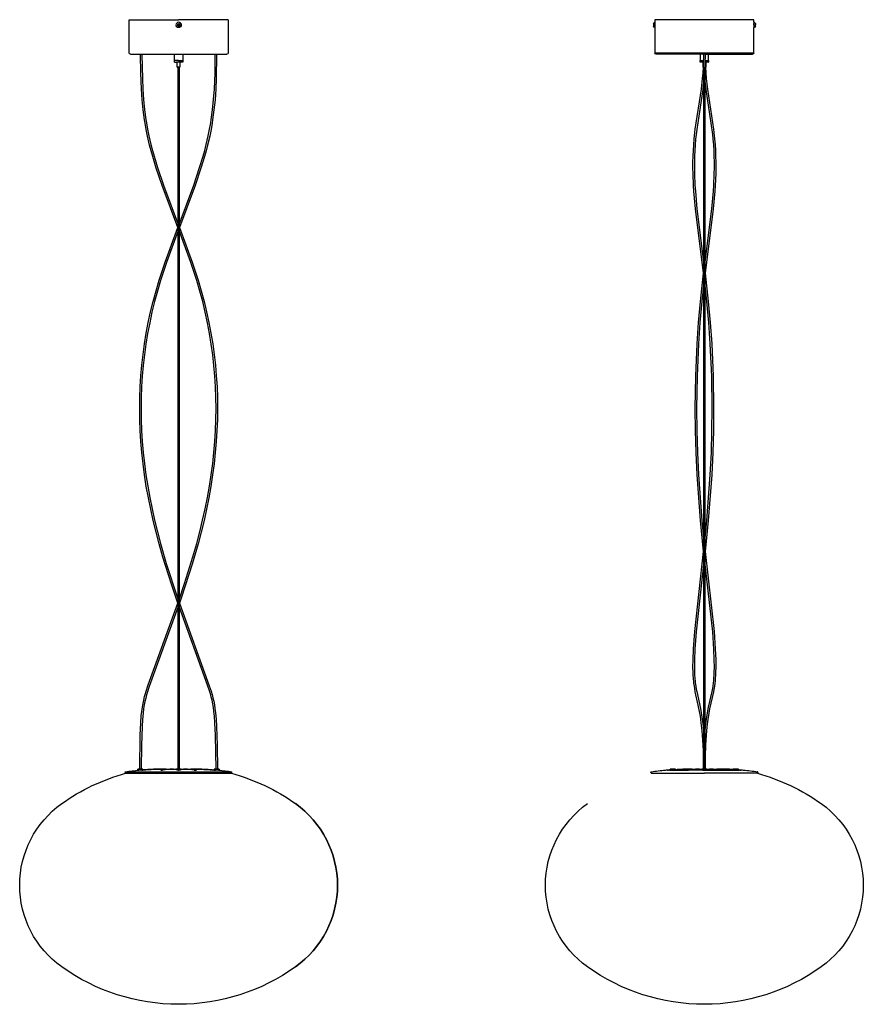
# Model space of a CAD drawing. Extents: x 0 to 1194, y 0 to 2138.
# Tile 1 of 2: x 0 to 1194, y 0 to 1394. Entities that reach past the tile are written whole.
import ezdxf

# ---------------------------------------------------------------- set-up
doc = ezdxf.new("R2010")
doc.units = 0
doc.header["$MEASUREMENT"] = 0
doc.layers.add('MAKE2D$VISIBILE$CURVE', color=7, linetype='CONTINUOUS')

msp = doc.modelspace()

# ---------------------------------------------------------------- linework, layer by layer
at = {"layer": 'MAKE2D$VISIBILE$CURVE', "color": 7}
for p, q in [((155, 1393.7), (225, 1393.7)), ((155, 1346.4), (155, 1393.7)), ((223.6, 1386.4), (224.4, 1387.5)), ((223.8, 1385.7), (223.6, 1386.4)), ((224.1, 1385), (223.8, 1385.7)), ((225.6, 1384.8), (224.1, 1385)), ((224.4, 1387.5), (225.9, 1387.3)), ((295, 1393.7), (225, 1393.7)), ((226, 1385.4), (225.6, 1384.8)), ((225.9, 1387.3), (226.4, 1386)), ((226.4, 1386), (226, 1385.4)), ((295, 1393.7), (295, 1346.4)), ((897.2, 1388.1), (897.2, 1384.4)), ((897.2, 1384.3), (897.2, 1384.4)), ((899.1, 1387.6), (899.1, 1390)), ((899.1, 1390), (899.4, 1390)), ((899.1, 1387.6), (899.1, 1382.7)), ((899.1, 1382.7), (899.1, 1382.4)), ((899.4, 1382.4), (899.1, 1382.4)), ((899.4, 1393.7), (899.4, 1390)), ((1039.4, 1393.7), (899.4, 1393.7)), ((899.4, 1390), (899.4, 1388.3)), ((899.4, 1388.3), (899.4, 1387.6)), ((899.4, 1388.3), (899.5, 1386.2)), ((899.4, 1384.1), (899.4, 1387.6)), ((899.4, 1384.1), (899.5, 1386.2)), ((899.4, 1382.4), (899.4, 1384.1)), ((899.4, 1382.4), (899.4, 1346.4)), ((1039.4, 1390), (1039.4, 1393.7)), ((1039.4, 1390), (1039.4, 1388.3)), ((1039.4, 1390), (1039.8, 1390)), ((1039.4, 1388.3), (1039.4, 1384.1)), ((1039.4, 1386.2), (1039.4, 1388.3)), ((1039.4, 1386.2), (1039.4, 1384.1)), ((1039.4, 1384.1), (1039.4, 1382.4)), ((1039.4, 1382.4), (1039.8, 1382.4)), ((1039.4, 1346.4), (1039.4, 1382.4)), ((1039.8, 1386.2), (1039.8, 1390)), ((1039.8, 1382.4), (1039.8, 1386.2)), ((1039.8, 1382.4), (1039.8, 1382.4)), ((1041.6, 1388.1), (1041.6, 1386.2)), ((1041.6, 1384.3), (1041.6, 1386.2)), ((156.7, 1344.7), (171.1, 1344.7)), ((171.1, 1344.7), (173.1, 1344.7)), ((171.1, 1343.7), (171.1, 1344.7)), ((171.4, 1318.5), (171.1, 1343.7)), ((171.2, 1343.7), (171.2, 1343.7)), ((173.1, 1344.7), (219, 1344.7)), ((173.1, 1343.7), (173.1, 1344.7)), ((173.1, 1343.7), (173.1, 1343.7)), ((173.1, 1343.7), (173.7, 1310.6)), ((219, 1344.7), (231, 1344.7)), ((219, 1335.7), (219, 1344.7)), ((231, 1344.7), (276.8, 1344.7)), ((231, 1344.7), (231, 1335.7)), ((276.6, 1318.5), (276.8, 1343.7)), ((276.8, 1344.7), (278.8, 1344.7)), ((276.8, 1343.7), (276.8, 1344.7)), ((276.9, 1343.7), (276.9, 1343.7)), ((278.8, 1343.7), (278.3, 1310.5)), ((278.8, 1344.7), (293.3, 1344.7)), ((278.8, 1344.7), (278.8, 1343.7)), ((278.8, 1343.7), (278.8, 1343.7)), ((969.4, 1346.4), (899.4, 1346.4)), ((963.4, 1344.7), (901.1, 1344.7)), ((969.4, 1344.7), (963.4, 1344.7)), ((963.4, 1344.7), (963.4, 1335.7)), ((968.4, 1343.7), (968.4, 1344.7)), ((1039.4, 1346.4), (969.4, 1346.4)), ((969.4, 1344.7), (975.4, 1344.7)), ((970.4, 1344.7), (970.4, 1343.7)), ((975.4, 1344.7), (1037.7, 1344.7)), ((975.4, 1335.7), (975.4, 1344.7)), ((225, 1335.7), (219, 1335.7)), ((219, 1333.7), (219, 1335.7)), ((219, 1333.7), (222, 1333.7)), ((223, 1333.7), (222, 1333.7)), ((226.9, 1333.7), (223, 1333.7)), ((223, 1326.7), (223, 1333.7)), ((223, 1326.7), (224, 1326.7)), ((224.4, 1326.7), (224, 1326.7)), ((224.4, 331.6), (224.4, 1326.7)), ((225.6, 1326.7), (224.4, 1326.7)), ((225, 1335.7), (226.9, 1335.7)), ((225.6, 1326.7), (225.6, 331.6)), ((226.9, 1326.7), (225.6, 1326.7)), ((226.9, 1335.7), (231, 1335.7)), ((226.9, 1333.7), (226.9, 1326.7)), ((231, 1333.7), (226.9, 1333.7)), ((231, 1335.7), (231, 1333.7)), ((963.4, 1335.7), (968.4, 1335.7)), ((963.4, 1333.7), (963.4, 1335.7)), ((967.5, 1333.7), (963.4, 1333.7)), ((968.3, 1333.7), (967.5, 1333.7)), ((967.5, 1326.7), (967.5, 1333.7)), ((968, 1326.7), (967.5, 1326.7)), ((967.5, 1318.6), (968, 1326.7)), ((968.8, 331.6), (968.8, 1326.7)), ((970.9, 1326.7), (970, 1326.7)), ((970, 1326.7), (970, 331.6)), ((971.4, 1333.7), (970.3, 1333.7)), ((970.4, 1335.7), (975.4, 1335.7)), ((970.9, 1326.7), (971.4, 1318.6)), ((971.1, 1326.7), (970.9, 1326.7)), ((971.1, 1326.7), (971.4, 1326.7)), ((971.4, 1333.7), (971.4, 1326.7)), ((974.6, 1333.7), (971.4, 1333.7)), ((974.6, 1333.7), (975.4, 1333.7)), ((975.4, 1335.7), (975.4, 1333.7)), ((172.4, 1295.1), (171.4, 1318.5)), ((173.7, 1310.6), (174.4, 1295.2)), ((275.6, 1295.2), (276.6, 1318.5)), ((278.3, 1310.5), (277.6, 1295.1)), ((965.2, 1295.3), (966.9, 1310.6)), ((966.9, 1310.6), (967.5, 1318.6)), ((968.8, 1310.4), (967.1, 1295)), ((971.8, 1295), (970, 1310.4)), ((971.4, 1318.6), (972, 1310.6)), ((972, 1310.6), (973.7, 1295.3)), ((173.4, 1280.3), (172.4, 1295.1)), ((174.4, 1295.2), (175.4, 1280.5)), ((274.6, 1280.5), (275.6, 1295.2)), ((277.6, 1295.1), (276.6, 1280.3)), ((956.6, 1238.5), (965.2, 1295.3)), ((967.1, 1295), (958.6, 1238.3)), ((979, 1247.4), (971.8, 1295)), ((973.7, 1295.3), (982.3, 1238.5)), ((174.9, 1266), (173.4, 1280.3)), ((175.4, 1280.5), (176.9, 1266.2)), ((273.1, 1266.2), (274.6, 1280.5)), ((276.6, 1280.3), (275.1, 1266)), ((176.8, 1252), (174.9, 1266)), ((176.9, 1266.2), (178.8, 1252.3)), ((271.2, 1252.3), (273.1, 1266.2)), ((275.1, 1266), (273.2, 1252)), ((177.5, 1247.4), (176.8, 1252)), ((179.1, 1238.2), (177.5, 1247.4)), ((178.8, 1252.3), (179.5, 1247.7)), ((179.5, 1247.7), (181.1, 1238.6)), ((268.9, 1238.6), (270.5, 1247.7)), ((270.5, 1247.7), (271.2, 1252.3)), ((272.5, 1247.4), (270.9, 1238.2)), ((273.2, 1252), (272.5, 1247.4)), ((981.2, 1231.4), (979, 1247.4)), ((181, 1229), (179.1, 1238.2)), ((184, 1216.3), (181, 1229)), ((181.1, 1238.6), (183, 1229.5)), ((183, 1229.5), (185.9, 1216.8)), ((264.1, 1216.8), (267, 1229.5)), ((269, 1229), (266, 1216.3)), ((267, 1229.5), (268.9, 1238.6)), ((270.9, 1238.2), (269, 1229)), ((955, 1224.8), (955.5, 1229.4)), ((955.5, 1229.4), (956.6, 1238.5)), ((957.7, 1231.4), (957, 1224.6)), ((958.6, 1238.3), (957.7, 1231.4)), ((981.9, 1224.6), (981.2, 1231.4)), ((982.3, 1238.5), (983.4, 1229.4)), ((983.4, 1229.4), (983.9, 1224.8)), ((186.1, 1208.2), (184, 1216.3)), ((185.9, 1216.8), (188, 1208.7)), ((262, 1208.7), (264.1, 1216.8)), ((266, 1216.3), (263.9, 1208.2)), ((953.8, 1208.5), (954.3, 1216.6)), ((954.3, 1216.6), (955, 1224.8)), ((956.3, 1216.5), (955.8, 1208.4)), ((957, 1224.6), (956.3, 1216.5)), ((982.6, 1216.5), (981.9, 1224.6)), ((983.1, 1208.4), (982.6, 1216.5)), ((983.9, 1224.8), (984.6, 1216.6)), ((984.6, 1216.6), (985.1, 1208.5)), ((188.3, 1200), (186.1, 1208.2)), ((188, 1208.7), (190.3, 1200.6)), ((193.3, 1183.6), (188.3, 1200)), ((190.3, 1200.6), (195.2, 1184.3)), ((254.8, 1184.3), (259.7, 1200.6)), ((261.7, 1200), (256.7, 1183.6)), ((259.7, 1200.6), (262, 1208.7)), ((263.9, 1208.2), (261.7, 1200)), ((953.3, 1192.1), (953.4, 1200.3)), ((953.4, 1200.3), (953.8, 1208.5)), ((955.4, 1200.3), (955.3, 1192.1)), ((955.8, 1208.4), (955.4, 1200.3)), ((983.4, 1200.3), (983.1, 1208.4)), ((983.6, 1192.1), (983.4, 1200.3)), ((985.1, 1208.5), (985.4, 1200.3)), ((985.4, 1200.3), (985.6, 1192.1)), ((953.3, 1183.9), (953.3, 1192.1)), ((955.3, 1192.1), (955.3, 1184)), ((983.6, 1184), (983.6, 1192.1)), ((985.6, 1192.1), (985.6, 1183.9)), ((201.7, 1158.9), (193.3, 1183.6)), ((195.2, 1184.3), (203.6, 1159.5)), ((246.4, 1159.5), (254.8, 1184.3)), ((256.7, 1183.6), (248.3, 1158.9)), ((953.4, 1175.7), (953.3, 1183.9)), ((954.1, 1159.1), (953.4, 1175.7)), ((955.3, 1184), (955.4, 1175.7)), ((955.4, 1175.7), (956.1, 1159.3)), ((982.8, 1159.3), (983.5, 1175.7)), ((983.5, 1175.7), (983.6, 1184)), ((985.5, 1175.7), (984.8, 1159.1)), ((985.6, 1183.9), (985.5, 1175.7)), ((223.9, 1099.7), (201.7, 1158.9)), ((203.6, 1159.5), (224.4, 1104)), ((225.6, 1104), (246.4, 1159.5)), ((248.3, 1158.9), (226.1, 1099.7)), ((954.7, 1150.8), (954.1, 1159.1)), ((956.1, 1159.3), (956.7, 1151)), ((982.2, 1151), (982.8, 1159.3)), ((984.8, 1159.1), (984.2, 1150.8)), ((956.9, 1125.8), (954.7, 1150.8)), ((956.7, 1151), (958.9, 1126)), ((980, 1126), (982.2, 1151)), ((984.2, 1150.8), (982, 1125.8)), ((968.4, 1034.7), (956.9, 1125.8)), ((958.9, 1126), (968.8, 1047.1)), ((970, 1047.1), (980, 1126)), ((982, 1125.8), (970.5, 1034.7)), ((223.9, 1099.7), (225.6, 1104)), ((205.8, 1050.4), (223.9, 1099.7)), ((224.4, 1095.3), (207.7, 1049.8)), ((226.1, 1099.7), (224.4, 1095.3)), ((242.3, 1049.8), (225.6, 1095.3)), ((226.1, 1099.7), (244.2, 1050.4)), ((197.4, 1025), (205.8, 1050.4)), ((207.7, 1049.8), (199.3, 1024.4)), ((250.7, 1024.4), (242.3, 1049.8)), ((244.2, 1050.4), (252.6, 1025)), ((968.4, 1034.7), (970, 1047.1)), ((963.9, 994.9), (968.4, 1034.7)), ((970.5, 1034.7), (968.8, 1021.6)), ((970.5, 1034.7), (975, 994.9)), ((193, 1010.1), (197.4, 1025)), ((199.3, 1024.4), (195, 1009.5)), ((255, 1009.5), (250.7, 1024.4)), ((252.6, 1025), (257, 1010.1)), ((968.8, 1021.6), (965.9, 994.7)), ((973, 994.7), (970, 1021.6)), ((189, 995), (193, 1010.1)), ((195, 1009.5), (190.9, 994.6)), ((259.1, 994.6), (255, 1009.5)), ((257, 1010.1), (261, 995)), ((185.4, 980.1), (189, 995)), ((190.9, 994.6), (187.3, 979.7)), ((262.7, 979.7), (259.1, 994.6)), ((261, 995), (264.6, 980.1)), ((961.2, 965), (963.9, 994.9)), ((965.9, 994.7), (963.2, 964.9)), ((975.7, 964.9), (973, 994.7)), ((975, 994.9), (977.7, 965)), ((182.1, 965.2), (185.4, 980.1)), ((187.3, 979.7), (184.1, 964.8)), ((265.9, 964.8), (262.7, 979.7)), ((264.6, 980.1), (267.9, 965.2)), ((179.2, 950.1), (182.1, 965.2)), ((184.1, 964.8), (181.2, 949.7)), ((268.8, 949.7), (265.9, 964.8)), ((267.9, 965.2), (270.8, 950.1)), ((959.1, 934.8), (961.2, 965)), ((963.2, 964.9), (961.1, 934.7)), ((977.8, 934.7), (975.7, 964.9)), ((977.7, 965), (979.8, 934.8)), ((176.7, 934.9), (179.2, 950.1)), ((181.2, 949.7), (178.7, 934.6)), ((271.3, 934.6), (268.8, 949.7)), ((270.8, 950.1), (273.3, 934.9)), ((174.6, 919.8), (176.7, 934.9)), ((178.7, 934.6), (176.6, 919.5)), ((273.4, 919.5), (271.3, 934.6)), ((273.3, 934.9), (275.4, 919.8)), ((957.1, 889.2), (959.1, 934.8)), ((961.1, 934.7), (959.1, 889.2)), ((979.8, 889.2), (977.8, 934.7)), ((979.8, 934.8), (981.8, 889.2)), ((172.9, 904.6), (174.6, 919.8)), ((176.6, 919.5), (174.9, 904.4)), ((275.1, 904.4), (273.4, 919.5)), ((275.4, 919.8), (277.1, 904.6)), ((171.6, 889.4), (172.9, 904.6)), ((174.9, 904.4), (173.6, 889.2)), ((276.4, 889.2), (275.1, 904.4)), ((277.1, 904.6), (278.4, 889.4)), ((170.6, 874.1), (171.6, 889.4)), ((173.6, 889.2), (172.6, 874)), ((277.4, 874), (276.4, 889.2)), ((278.4, 889.4), (279.4, 874.1)), ((956.4, 843.4), (957.1, 889.2)), ((959.1, 889.2), (958.4, 843.4)), ((980.5, 843.4), (979.8, 889.2)), ((981.8, 889.2), (982.5, 843.4)), ((170.1, 858.8), (170.6, 874.1)), ((172.6, 874), (172.1, 858.7)), ((277.9, 858.7), (277.4, 874)), ((279.4, 874.1), (279.9, 858.8)), ((169.9, 843.4), (170.1, 858.8)), ((172.1, 858.7), (171.9, 843.4)), ((278.1, 843.4), (277.9, 858.7)), ((279.9, 858.8), (280.1, 843.4)), ((170.1, 827.8), (169.9, 843.4)), ((171.9, 843.4), (172.1, 827.8)), ((277.9, 827.8), (278.1, 843.4)), ((280.1, 843.4), (279.9, 827.8)), ((956.7, 812.2), (956.4, 843.4)), ((958.4, 843.4), (958.7, 812.2)), ((980.2, 812.2), (980.5, 843.4)), ((982.5, 843.4), (982.2, 812.2)), ((170.7, 812.2), (170.1, 827.8)), ((172.1, 827.8), (172.7, 812.3)), ((277.3, 812.3), (277.9, 827.8)), ((279.9, 827.8), (279.3, 812.2)), ((171.6, 796.6), (170.7, 812.2)), ((172.7, 812.3), (173.6, 796.7)), ((276.4, 796.7), (277.3, 812.3)), ((279.3, 812.2), (278.4, 796.6)), ((957.6, 781.1), (956.7, 812.2)), ((958.7, 812.2), (959.6, 781.2)), ((979.3, 781.2), (980.2, 812.2)), ((982.2, 812.2), (981.3, 781.1)), ((173, 781), (171.6, 796.6)), ((173.6, 796.7), (175, 781.2)), ((275, 781.2), (276.4, 796.7)), ((278.4, 796.6), (277, 781)), ((174.7, 765.2), (173, 781)), ((175, 781.2), (176.7, 765.4)), ((273.3, 765.4), (275, 781.2)), ((277, 781), (275.3, 765.2)), ((959.1, 749.4), (957.6, 781.1)), ((959.6, 781.2), (961.1, 749.5)), ((977.8, 749.5), (979.3, 781.2)), ((981.3, 781.1), (979.8, 749.4)), ((176.8, 749.3), (174.7, 765.2)), ((176.7, 765.4), (178.8, 749.6)), ((271.2, 749.6), (273.3, 765.4)), ((275.3, 765.2), (273.2, 749.3)), ((179.3, 733.1), (176.8, 749.3)), ((178.8, 749.6), (181.3, 733.4)), ((268.7, 733.4), (271.2, 749.6)), ((273.2, 749.3), (270.7, 733.1)), ((963.9, 684.8), (959.1, 749.4)), ((961.1, 749.5), (965.9, 685)), ((973, 685), (977.8, 749.5)), ((979.8, 749.4), (975, 684.8)), ((182.2, 716.9), (179.3, 733.1)), ((181.3, 733.4), (184.2, 717.2)), ((265.8, 717.2), (268.7, 733.4)), ((270.7, 733.1), (267.8, 716.9)), ((185.5, 700.8), (182.2, 716.9)), ((184.2, 717.2), (187.4, 701.2)), ((262.6, 701.2), (265.8, 717.2)), ((267.8, 716.9), (264.5, 700.8)), ((189, 684.7), (185.5, 700.8)), ((187.4, 701.2), (191, 685.2)), ((259, 685.2), (262.6, 701.2)), ((264.5, 700.8), (261, 684.7)), ((193.1, 668.2), (189, 684.7)), ((191, 685.2), (195, 668.6)), ((255, 668.6), (259, 685.2)), ((261, 684.7), (256.9, 668.2)), ((968.4, 640.7), (963.9, 684.8)), ((965.9, 685), (968.8, 655.3)), ((970, 655.3), (973, 685)), ((975, 684.8), (970.5, 640.7)), ((197.4, 651.7), (193.1, 668.2)), ((195, 668.6), (199.4, 652.2)), ((250.6, 652.2), (255, 668.6)), ((256.9, 668.2), (252.6, 651.7)), ((968.8, 655.3), (970.5, 640.7)), ((202.8, 632.7), (197.4, 651.7)), ((199.4, 652.2), (207.6, 623.8)), ((252.6, 651.7), (244.3, 623.2)), ((245.2, 633.3), (250.6, 652.2)), ((214.8, 594.8), (202.8, 632.7)), ((233.3, 595.4), (245.2, 633.3)), ((955.7, 527.6), (968.4, 640.7)), ((970, 626.8), (968.4, 640.7)), ((970.5, 640.7), (983.2, 527.6)), ((207.6, 623.8), (222.9, 576.8)), ((244.3, 623.2), (229, 576.1)), ((968.8, 626.8), (957.7, 527.4)), ((981.2, 527.4), (970, 626.8)), ((223.9, 567.8), (214.8, 594.8)), ((225.6, 572.5), (233.3, 595.4)), ((222.9, 576.8), (224.4, 572.5)), ((224.4, 572.5), (226.1, 567.8)), ((229, 576.1), (226.1, 567.8)), ((182, 452.3), (223.9, 567.8)), ((224.4, 563), (183.4, 450)), ((225.6, 563), (223.9, 567.8)), ((266.1, 451.6), (225.6, 563)), ((226.1, 567.8), (268.5, 450.7)), ((954, 503), (955.7, 527.6)), ((957.7, 527.4), (956, 502.9)), ((982.9, 502.9), (981.2, 527.4)), ((983.2, 527.6), (984.9, 503)), ((953.4, 487.8), (954, 503)), ((956, 502.9), (955.4, 487.7)), ((983.5, 487.7), (982.9, 502.9)), ((984.9, 503), (985.5, 487.8)), ((953.3, 477.1), (953.4, 487.8)), ((953.5, 470.3), (953.3, 477.1)), ((955.4, 487.7), (955.3, 477.1)), ((955.3, 477.1), (955.5, 470.3)), ((983.4, 470.3), (983.6, 477.1)), ((983.6, 477.1), (983.5, 487.7)), ((985.6, 477.1), (985.4, 470.3)), ((985.5, 487.8), (985.6, 477.1)), ((953.6, 467), (953.5, 470.3)), ((954, 460.7), (953.6, 467)), ((954.3, 457.6), (954, 460.7)), ((955.5, 470.3), (955.6, 467.1)), ((955.6, 467.1), (956, 460.8)), ((956, 460.8), (956.3, 457.8)), ((982.6, 457.8), (982.9, 460.8)), ((982.9, 460.8), (983.3, 467.1)), ((983.3, 467.1), (983.4, 470.3)), ((984.9, 460.7), (984.6, 457.6)), ((985.3, 467), (984.9, 460.7)), ((985.4, 470.3), (985.3, 467)), ((179, 443), (182, 452.3)), ((183.4, 450), (180.9, 442.4)), ((269.1, 442.4), (266.1, 451.6)), ((268.5, 450.7), (271, 443)), ((954.6, 454.7), (954.3, 457.6)), ((955.2, 450.2), (954.6, 454.7)), ((955.7, 447.1), (955.2, 450.2)), ((956.6, 442.5), (955.7, 447.1)), ((956.3, 457.8), (956.6, 455)), ((956.6, 455), (957.2, 450.5)), ((957.2, 450.5), (958, 445.9)), ((980.3, 442.9), (981.2, 447.4)), ((981.2, 447.4), (981.7, 450.5)), ((981.7, 450.5), (982.3, 455)), ((982.3, 455), (982.6, 457.8)), ((983.7, 450.2), (982.9, 445.6)), ((984.3, 454.7), (983.7, 450.2)), ((984.6, 457.6), (984.3, 454.7)), ((175.7, 430.7), (176.8, 435.5)), ((176.8, 435.5), (177.7, 438.5)), ((178.4, 433.4), (177.3, 428.7)), ((177.7, 438.5), (179, 443)), ((179.6, 438), (178.4, 433.4)), ((180.9, 442.4), (179.6, 438)), ((270.4, 438), (269.1, 442.4)), ((271.2, 434.9), (270.4, 438)), ((271, 443), (272.3, 438.5)), ((272.4, 430.3), (271.2, 434.9)), ((272.3, 438.5), (273.6, 433.9)), ((273.6, 433.9), (274.7, 429.1)), ((960.8, 423.6), (956.6, 442.5)), ((958, 445.9), (958.6, 442.9)), ((958.6, 442.9), (963.9, 418.6)), ((975.3, 420.5), (980.3, 442.9)), ((982.3, 442.5), (976.9, 418.2)), ((982.9, 445.6), (982.3, 442.5)), ((172.9, 414.6), (173.7, 420.4)), ((173.7, 420.4), (174.7, 425.8)), ((174.7, 425.8), (175.7, 430.7)), ((175.4, 418.2), (174.7, 412.3)), ((176.3, 423.7), (175.4, 418.2)), ((177.3, 428.7), (176.3, 423.7)), ((273.4, 425.4), (272.4, 430.3)), ((274.3, 420.1), (273.4, 425.4)), ((275.1, 414.3), (274.3, 420.1)), ((274.7, 429.1), (275.7, 424)), ((275.7, 424), (276.5, 418.5)), ((276.5, 418.5), (277.3, 412.5)), ((962.7, 414.3), (960.8, 423.6)), ((963.9, 418.6), (965.1, 412.6)), ((973.8, 412.6), (975.3, 420.5)), ((976.9, 418.2), (975.8, 412.2)), ((171.5, 398.5), (172.2, 408.2)), ((172.2, 408.2), (172.9, 414.6)), ((174.7, 412.3), (173.8, 403.3)), ((275.8, 408), (275.1, 414.3)), ((276.5, 398.3), (275.8, 408)), ((277.3, 412.5), (278.2, 403.5)), ((963.8, 407.9), (962.7, 414.3)), ((965.1, 398.3), (963.8, 407.9)), ((965.1, 412.6), (966.5, 403.5)), ((972.4, 403.5), (973.8, 412.6)), ((975.8, 412.2), (974.4, 403.3)), ((170.6, 380.9), (171.5, 398.5)), ((173.2, 392.9), (172.3, 366.9)), ((173.8, 403.3), (173.2, 392.9)), ((277.4, 380.9), (276.5, 398.3)), ((278.2, 403.5), (278.8, 393)), ((278.8, 393), (279.7, 366.9)), ((966.3, 387.1), (965.1, 398.3)), ((966.5, 403.5), (967.8, 393.1)), ((967.8, 393.1), (968.8, 381)), ((970, 381), (971.1, 393.1)), ((971.1, 393.1), (972.4, 403.5)), ((973.1, 392.9), (972, 380.8)), ((974.4, 403.3), (973.1, 392.9)), ((170, 333), (170.6, 380.9)), ((278, 333), (277.4, 380.9)), ((967.3, 374.1), (966.3, 387.1)), ((972, 380.8), (971.2, 366.8)), ((172.3, 366.9), (172, 333)), ((279.7, 366.9), (280, 333)), ((968, 359), (967.3, 374.1)), ((971.2, 366.8), (970.6, 350.6)), ((968.4, 333), (968, 359)), ((970.6, 350.6), (970.4, 333)), ((149.4, 328.4), (149.6, 327)), ((149.6, 327), (150, 327)), ((149.8, 329), (168.5, 329)), ((150, 327), (300, 327)), ((170, 333), (167.5, 333)), ((167.5, 332), (167.5, 333)), ((167.5, 332), (168.5, 332)), ((168.5, 331.4), (168.5, 332)), ((168.5, 332), (170.5, 332)), ((169.9, 331.5), (168.5, 331.4)), ((168.5, 329), (281.5, 329)), ((171, 331.6), (169.9, 331.5)), ((170.5, 333), (170, 333)), ((172, 333), (170.5, 333)), ((171.3, 332), (170.5, 332)), ((170.7, 331.6), (170.7, 332)), ((171.3, 331.6), (171, 331.6)), ((174.5, 332), (171.3, 332)), ((171.3, 332), (171.3, 331.6)), ((173.5, 331.8), (171.3, 331.6)), ((174.5, 333), (172, 333)), ((172.7, 331.3), (172.7, 331.3)), ((172.7, 331.3), (172.7, 331.3)), ((172.7, 331.3), (172.7, 331.3)), ((172.7, 331.3), (172.7, 331.3)), ((172.7, 331.3), (172.7, 331.3)), ((172.7, 331.3), (172.7, 331.3)), ((172.7, 331.3), (172.7, 331.3)), ((172.7, 331.3), (172.7, 331.3)), ((172.7, 331.3), (172.7, 331.3)), ((172.7, 331.3), (172.7, 331.3)), ((172.7, 331.3), (172.7, 331.3)), ((172.7, 331.3), (172.7, 331.3)), ((172.7, 331.3), (172.7, 331.3)), ((172.7, 331.3), (172.7, 331.3)), ((172.7, 331.3), (172.7, 331.3)), ((172.7, 331.3), (172.7, 331.3)), ((172.7, 331.3), (172.7, 331.3)), ((172.7, 331.3), (172.7, 331.3)), ((172.7, 331.3), (172.7, 331.3)), ((172.7, 331.3), (172.7, 331.3)), ((172.7, 331.3), (172.7, 331.3)), ((172.7, 331.3), (172.7, 331.3)), ((172.7, 331.3), (172.7, 331.3)), ((172.7, 331.3), (172.7, 331.3)), ((172.7, 331.3), (172.7, 331.3)), ((172.7, 331.3), (172.7, 331.3)), ((172.7, 331.3), (172.7, 331.3)), ((172.7, 331.3), (172.7, 331.3)), ((172.7, 331.3), (172.7, 331.3)), ((172.7, 331.3), (172.7, 331.3)), ((172.7, 331.3), (172.7, 331.3)), ((172.7, 331.3), (172.7, 331.3)), ((172.7, 331.3), (172.7, 331.3)), ((172.7, 331.3), (172.7, 331.3)), ((172.7, 331.3), (172.7, 331.3)), ((172.7, 331.3), (172.7, 331.3)), ((172.7, 331.3), (172.7, 331.3)), ((172.7, 331.3), (172.7, 331.3)), ((172.7, 331.3), (172.7, 331.3)), ((172.7, 331.3), (172.7, 331.3)), ((172.7, 331.3), (172.7, 331.3)), ((172.7, 331.3), (172.7, 331.3)), ((172.7, 331.3), (172.7, 331.3)), ((172.7, 331.3), (172.7, 331.3)), ((172.7, 331.3), (172.7, 331.3)), ((172.7, 331.3), (172.7, 331.3)), ((172.7, 331.3), (172.7, 331.3)), ((172.7, 331.3), (172.7, 331.3)), ((172.7, 331.3), (172.7, 331.3)), ((172.7, 331.3), (172.7, 331.3)), ((172.7, 331.3), (172.7, 331.3)), ((172.7, 331.3), (172.7, 331.3)), ((172.7, 331.3), (172.7, 331.3)), ((172.7, 331.3), (172.7, 331.3)), ((172.7, 331.3), (172.7, 331.3)), ((172.7, 331.3), (172.7, 331.3)), ((172.7, 331.3), (172.7, 331.3)), ((172.7, 331.3), (172.7, 331.3)), ((172.7, 331.3), (172.7, 331.3)), ((172.7, 331.3), (172.7, 331.3)), ((172.7, 331.3), (172.7, 331.3)), ((172.7, 331.3), (172.7, 331.3)), ((172.7, 331.3), (172.7, 331.3)), ((172.7, 331.3), (172.7, 331.3)), ((172.7, 331.3), (172.7, 331.3)), ((172.7, 331.3), (172.7, 331.3)), ((172.7, 331.3), (172.7, 331.3)), ((172.7, 331.3), (172.7, 331.3)), ((172.7, 331.3), (172.7, 331.3)), ((172.7, 331.3), (172.7, 331.3)), ((172.7, 331.3), (172.7, 331.3)), ((172.7, 331.3), (172.7, 331.3)), ((172.7, 331.3), (172.7, 331.3)), ((172.7, 331.3), (172.7, 331.3)), ((172.7, 331.3), (172.7, 331.3)), ((172.7, 331.3), (172.7, 331.3)), ((172.8, 331.3), (173.6, 331.4)), ((172.9, 331.3), (172.8, 331.3)), ((172.8, 331.3), (172.8, 331.3)), ((172.8, 331.3), (172.8, 331.3)), ((172.8, 331.3), (172.8, 331.3)), ((172.8, 331.3), (172.8, 331.3)), ((172.8, 331.3), (172.8, 331.3)), ((172.8, 331.3), (172.8, 331.3)), ((172.8, 331.3), (172.8, 331.3)), ((172.8, 331.3), (172.8, 331.3)), ((172.8, 331.3), (172.8, 331.3)), ((172.8, 331.3), (172.8, 331.3)), ((172.8, 331.3), (172.8, 331.3)), ((172.8, 331.3), (172.8, 331.3)), ((172.8, 331.3), (172.8, 331.3)), ((172.8, 331.3), (172.8, 331.3)), ((172.8, 331.3), (172.7, 331.3)), ((172.7, 331.3), (172.7, 331.3)), ((172.7, 331.3), (172.7, 331.3)), ((172.7, 331.3), (172.8, 331.3)), ((172.8, 331.3), (172.8, 331.3)), ((172.8, 331.3), (172.8, 331.3)), ((172.8, 331.3), (172.8, 331.3)), ((172.8, 331.3), (172.8, 331.3)), ((172.8, 331.3), (172.8, 331.3)), ((172.8, 331.3), (172.8, 331.3)), ((172.8, 331.3), (172.8, 331.3)), ((172.8, 331.3), (172.8, 331.3)), ((172.8, 331.3), (172.8, 331.3)), ((172.8, 331.3), (172.8, 331.3)), ((172.8, 331.3), (172.8, 331.3)), ((172.8, 331.3), (172.8, 331.3)), ((172.8, 331.3), (172.8, 331.3)), ((174.2, 331.4), (172.9, 331.3)), ((173.6, 331.4), (174.4, 331.5)), ((174.9, 331.4), (174.2, 331.4)), ((174.5, 333), (174.5, 332)), ((175.7, 331.5), (174.9, 331.4)), ((199.8, 331.4), (200, 331.4)), ((200, 331.4), (200.3, 331.5)), ((200, 331.4), (200, 331.3)), ((200.7, 331.3), (201.3, 331.3)), ((201.3, 331.3), (201.8, 331.3)), ((203.1, 331.5), (202.7, 331.4)), ((206.3, 333), (205, 333)), ((205, 333), (206.3, 333)), ((206.3, 333), (207.1, 333)), ((207.1, 333), (207.6, 333)), ((207.6, 333), (215.2, 333)), ((215.2, 333), (215.6, 333)), ((215.6, 333), (215.6, 332.9)), ((215.6, 333), (217.9, 333)), ((217.9, 333), (215.6, 332.9)), ((217.9, 333), (221.2, 333)), ((221.2, 332.3), (221.2, 333)), ((224.4, 333), (221.2, 333)), ((221.2, 332.2), (221.2, 332.3)), ((221.2, 332.3), (221.2, 332.3)), ((221.2, 332.3), (221.2, 332.3)), ((221.2, 332.3), (221.2, 332.3)), ((221.2, 332.3), (221.2, 332.3)), ((221.2, 332.3), (221.2, 332.3)), ((221.2, 332.3), (221.2, 332.3)), ((221.2, 332.3), (221.2, 332.3)), ((221.2, 332.3), (221.2, 332.3)), ((221.2, 332.3), (221.2, 332.3)), ((221.2, 332.3), (221.2, 332.3)), ((221.2, 332.3), (221.2, 332.3)), ((221.2, 332.2), (221.2, 332.3)), ((225, 332.2), (221.2, 332.2)), ((221.3, 332.2), (221.2, 332.2)), ((221.2, 332.2), (221.2, 332.2)), ((221.2, 332.2), (221.2, 332.2)), ((221.2, 332.2), (221.2, 332.2)), ((221.2, 332.2), (221.2, 332.2)), ((221.2, 332.2), (221.2, 332.2)), ((221.2, 332.2), (221.2, 332.2)), ((221.2, 332.2), (221.2, 332.2)), ((221.2, 332.2), (221.2, 332.2)), ((221.2, 332.2), (221.2, 332.2)), ((221.2, 332.2), (221.2, 332.2)), ((221.2, 332.2), (221.2, 332.2)), ((221.2, 332.2), (221.2, 332.2)), ((221.2, 332.2), (221.2, 332.2)), ((221.2, 332.2), (221.2, 332.2)), ((221.2, 332.2), (221.2, 332.2)), ((221.2, 332.2), (221.2, 332.2)), ((221.2, 332.2), (221.2, 332.2)), ((221.2, 332.2), (221.2, 332.2)), ((221.2, 332.2), (221.2, 332.2)), ((221.2, 332.2), (221.2, 332.2)), ((221.2, 332.2), (221.2, 332.2)), ((221.2, 332.2), (221.2, 332.2)), ((221.2, 332.2), (221.2, 332.2)), ((221.2, 332.2), (221.2, 332.2)), ((221.2, 332.2), (221.2, 332.2)), ((221.2, 332.2), (221.2, 332.2)), ((221.2, 332.2), (221.2, 332.2)), ((221.2, 332.2), (221.2, 332.2)), ((221.2, 332.2), (221.2, 332.2)), ((221.2, 332.2), (221.2, 332.2)), ((221.2, 332.2), (221.2, 332.2)), ((221.2, 332.2), (221.2, 332.2)), ((221.2, 332.2), (221.2, 332.2)), ((221.2, 332.2), (221.2, 332.2)), ((221.2, 332.2), (221.2, 332.2)), ((221.2, 332.2), (221.2, 332.2)), ((221.2, 332.2), (221.2, 332.2)), ((221.2, 332.2), (221.2, 332.2)), ((221.2, 332.2), (221.2, 332.2)), ((221.2, 332.2), (221.2, 332.2)), ((221.2, 332.2), (221.2, 332.2)), ((221.2, 332.2), (221.2, 332.2)), ((221.2, 332.2), (221.2, 332.2)), ((221.2, 332.2), (221.2, 332.2)), ((221.2, 332.2), (221.2, 332.2)), ((221.2, 332.2), (221.2, 332.2)), ((221.2, 332.2), (221.2, 332.2)), ((221.2, 332.2), (221.2, 332.2)), ((221.2, 332.2), (221.2, 332.2)), ((221.2, 332.2), (221.2, 332.2)), ((221.2, 332.2), (221.2, 332.2)), ((221.2, 332.2), (221.2, 332.2)), ((221.2, 332.2), (221.2, 332.2)), ((221.2, 332.2), (221.2, 332.2)), ((221.2, 332.2), (221.2, 332.2)), ((221.2, 332.2), (221.2, 332.2)), ((221.2, 332.2), (221.2, 332.2)), ((221.2, 332.2), (221.2, 332.2)), ((221.2, 332.2), (221.2, 332.2)), ((221.2, 332.2), (221.2, 332.2)), ((221.2, 332.2), (221.2, 332.2)), ((221.2, 332.2), (221.2, 332.2)), ((221.2, 332.2), (221.2, 332.2)), ((221.2, 332.2), (221.2, 332.2)), ((221.2, 332.2), (221.2, 332.2)), ((221.2, 332.2), (221.2, 332.2)), ((221.2, 332.2), (221.2, 332.2)), ((221.2, 332.2), (221.2, 332.2)), ((221.2, 332.2), (221.2, 332.2)), ((221.2, 332.2), (221.2, 332.2)), ((221.2, 332.2), (221.2, 332.2)), ((221.2, 332.2), (221.2, 332.2)), ((221.2, 332.2), (221.2, 332.2)), ((221.2, 332.2), (221.2, 332.2)), ((221.2, 332.2), (221.2, 332.2)), ((221.2, 332.2), (221.2, 332.2)), ((221.2, 332.2), (221.2, 332.2)), ((221.2, 332.2), (221.2, 332.2)), ((221.2, 332.2), (221.2, 332.2)), ((221.2, 332.2), (221.2, 332.2)), ((221.2, 332.2), (221.2, 332.2)), ((221.2, 332.2), (221.2, 332.2)), ((221.2, 332.2), (221.2, 332.2)), ((221.2, 332.2), (221.2, 332.2)), ((221.2, 332.2), (221.2, 332.2)), ((221.2, 332.2), (221.2, 332.2)), ((221.2, 332.2), (221.2, 332.2)), ((221.2, 332.2), (221.2, 332.2)), ((221.2, 332.2), (221.2, 332.2)), ((221.2, 332.2), (221.2, 332.2)), ((221.2, 332.2), (221.2, 332.2)), ((221.2, 332.2), (221.2, 332.2)), ((221.2, 332.2), (221.2, 332.2)), ((221.2, 332.2), (221.2, 332.2)), ((221.2, 332.2), (221.2, 332.2)), ((221.2, 332.2), (221.2, 332.2)), ((221.2, 332.2), (221.2, 332.2)), ((221.3, 332.2), (221.2, 332.2)), ((221.3, 332.2), (221.3, 332.2)), ((221.3, 332.2), (221.3, 332.2)), ((222.3, 332.1), (221.3, 332.2)), ((222.3, 332.1), (225.6, 332)), ((225, 333), (224.4, 333)), ((224.4, 331.6), (225, 331.6)), ((225.6, 333), (225, 333)), ((225, 332), (225, 332.2)), ((225, 332.2), (225.6, 332.2)), ((225.6, 331.6), (225, 331.6)), ((228.8, 333), (225.6, 333)), ((225.6, 332.2), (227.6, 332.2)), ((225.6, 332), (227.5, 332.1)), ((227.5, 332.1), (227.7, 332.4)), ((227.5, 332.1), (228.8, 332.2)), ((227.6, 332.2), (228.8, 332.2)), ((228.8, 333), (232.1, 333)), ((228.8, 333), (228.8, 332.2)), ((228.8, 332.2), (228.8, 332.3)), ((228.8, 332.2), (228.8, 332.2)), ((232.1, 333), (234.4, 333)), ((234.4, 332.9), (232.1, 333)), ((234.4, 333), (234.4, 332.9)), ((234.4, 333), (234.8, 333)), ((234.8, 333), (242.4, 333)), ((248.4, 332.9), (242.4, 333)), ((242.4, 333), (242.9, 333)), ((242.9, 333), (243.7, 333)), ((243.7, 333), (248.4, 332.9)), ((248.4, 332.9), (243.7, 333)), ((243.7, 333), (244.9, 333)), ((246.6, 333), (244.9, 333)), ((248.4, 332.9), (246.6, 333)), ((247.3, 331.4), (246.9, 331.5)), ((247.3, 331.4), (247.6, 331.4)), ((247.6, 331.4), (248, 331.3)), ((248, 331.3), (248.5, 331.3)), ((248.4, 332.9), (248.4, 332.9)), ((248.4, 332.9), (251.7, 332.9)), ((251.7, 332.8), (248.4, 332.9)), ((251.7, 332.9), (248.4, 332.9)), ((248.4, 332.9), (251.7, 332.9)), ((248.5, 331.3), (249, 331.3)), ((249.7, 331.5), (250, 331.4)), ((250, 331.4), (250, 331.3)), ((250, 331.4), (250.2, 331.4)), ((275.1, 331.4), (274.3, 331.5)), ((275.1, 331.4), (275.9, 331.4)), ((278, 333), (275.5, 333)), ((275.5, 332), (275.5, 333)), ((275.5, 332), (276.5, 332)), ((275.6, 331.5), (276.4, 331.4)), ((276.4, 331.4), (277.2, 331.3)), ((276.5, 332), (281.5, 332)), ((276.5, 331.8), (276.5, 332)), ((279, 331.6), (276.5, 331.8)), ((277.2, 331.3), (277.3, 331.3)), ((280, 333), (278, 333)), ((280.1, 331.5), (279, 331.6)), ((281.5, 333), (280, 333)), ((281.5, 331.4), (280.1, 331.5)), ((282.5, 333), (281.5, 333)), ((281.5, 332), (281.5, 332)), ((281.5, 332), (281.5, 331.4)), ((282.5, 332), (281.5, 332)), ((281.5, 329), (300.2, 329)), ((282.5, 333), (282.5, 332)), ((300, 327), (300.3, 327)), ((300.3, 327), (300.6, 328.4)), ((894.1, 327), (893.8, 328.4)), ((894.1, 327), (894.4, 327)), ((894.4, 327), (969.4, 327)), ((917.2, 331.3), (918.7, 331.4)), ((917.3, 331.3), (917.2, 331.3)), ((917.2, 331.3), (917.2, 331.3)), ((917.2, 331.3), (917.2, 331.3)), ((917.2, 331.3), (917.2, 331.3)), ((917.2, 331.3), (917.2, 331.3)), ((917.2, 331.3), (917.2, 331.3)), ((917.2, 331.3), (917.2, 331.3)), ((917.2, 331.3), (917.2, 331.3)), ((917.2, 331.3), (917.2, 331.3)), ((917.2, 331.3), (917.2, 331.3)), ((917.2, 331.3), (917.2, 331.3)), ((917.2, 331.3), (917.2, 331.3)), ((917.2, 331.3), (917.2, 331.3)), ((917.2, 331.3), (917.2, 331.3)), ((917.2, 331.3), (917.2, 331.3)), ((917.2, 331.3), (917.2, 331.3)), ((917.2, 331.3), (917.2, 331.3)), ((917.2, 331.3), (917.2, 331.3)), ((917.2, 331.3), (917.2, 331.3)), ((917.2, 331.3), (917.2, 331.3)), ((917.2, 331.3), (917.2, 331.3)), ((917.2, 331.3), (917.2, 331.3)), ((917.2, 331.3), (917.2, 331.3)), ((917.2, 331.3), (917.2, 331.3)), ((917.2, 331.3), (917.2, 331.3)), ((917.2, 331.3), (917.2, 331.3)), ((917.2, 331.3), (917.2, 331.3)), ((917.2, 331.3), (917.2, 331.3)), ((917.2, 331.3), (917.2, 331.3)), ((917.2, 331.3), (917.2, 331.3)), ((917.2, 331.3), (917.2, 331.3)), ((917.2, 331.3), (917.2, 331.3)), ((917.2, 331.3), (917.2, 331.3)), ((917.2, 331.3), (917.2, 331.3)), ((917.2, 331.3), (917.2, 331.3)), ((917.2, 331.3), (917.2, 331.3)), ((917.2, 331.3), (917.2, 331.3)), ((917.2, 331.3), (917.2, 331.3)), ((917.2, 331.3), (917.2, 331.3)), ((917.2, 331.3), (917.2, 331.3)), ((917.2, 331.3), (917.2, 331.3)), ((917.2, 331.3), (917.2, 331.3)), ((917.2, 331.3), (917.2, 331.3)), ((917.2, 331.3), (917.2, 331.3)), ((917.2, 331.3), (917.2, 331.3)), ((917.2, 331.3), (917.2, 331.3)), ((917.2, 331.3), (917.2, 331.3)), ((917.2, 331.3), (917.2, 331.3)), ((917.2, 331.3), (917.2, 331.3)), ((917.2, 331.3), (917.2, 331.3)), ((917.2, 331.3), (917.2, 331.3)), ((917.2, 331.3), (917.2, 331.3)), ((917.2, 331.3), (917.2, 331.3)), ((917.2, 331.3), (917.2, 331.3)), ((917.2, 331.3), (917.2, 331.3)), ((917.2, 331.3), (917.2, 331.3)), ((917.2, 331.3), (917.2, 331.3)), ((917.2, 331.3), (917.2, 331.3)), ((917.2, 331.3), (917.2, 331.3)), ((917.2, 331.3), (917.2, 331.3)), ((917.2, 331.3), (917.2, 331.3)), ((917.2, 331.3), (917.2, 331.3)), ((917.2, 331.3), (917.2, 331.3)), ((917.2, 331.3), (917.2, 331.3)), ((917.2, 331.3), (917.2, 331.3)), ((917.2, 331.3), (917.2, 331.3)), ((917.2, 331.3), (917.2, 331.3)), ((917.2, 331.3), (917.2, 331.3)), ((917.2, 331.3), (917.2, 331.3)), ((917.2, 331.3), (917.2, 331.3)), ((917.2, 331.3), (917.2, 331.3)), ((917.2, 331.3), (917.2, 331.3)), ((917.2, 331.3), (917.2, 331.3)), ((917.2, 331.3), (917.2, 331.3)), ((917.2, 331.3), (917.2, 331.3)), ((917.2, 331.3), (917.2, 331.3)), ((917.2, 331.3), (917.2, 331.3)), ((917.2, 331.3), (917.2, 331.3)), ((917.2, 331.3), (917.2, 331.3)), ((917.2, 331.3), (917.2, 331.3)), ((917.2, 331.3), (917.2, 331.3)), ((917.2, 331.3), (917.2, 331.3)), ((917.2, 331.3), (917.2, 331.3)), ((917.2, 331.3), (917.2, 331.3)), ((917.2, 331.3), (917.2, 331.3)), ((917.2, 331.3), (917.2, 331.3)), ((917.2, 331.3), (917.2, 331.3)), ((917.2, 331.3), (917.2, 331.3)), ((917.2, 331.3), (917.2, 331.3)), ((917.2, 331.3), (917.2, 331.3)), ((917.2, 331.3), (917.2, 331.3)), ((917.2, 331.3), (917.2, 331.3)), ((917.2, 331.3), (917.2, 331.3)), ((917.2, 331.3), (917.2, 331.3)), ((917.2, 331.3), (917.2, 331.3)), ((917.2, 331.3), (917.2, 331.3)), ((917.2, 331.3), (917.2, 331.3)), ((917.2, 331.3), (917.2, 331.3)), ((917.2, 331.3), (917.2, 331.3)), ((917.2, 331.3), (917.2, 331.3)), ((917.2, 331.3), (917.2, 331.3)), ((917.2, 331.3), (917.2, 331.3)), ((917.2, 331.3), (917.2, 331.3)), ((917.2, 331.3), (917.2, 331.3)), ((917.2, 331.3), (917.2, 331.3)), ((917.2, 331.3), (917.2, 331.3)), ((917.2, 331.3), (917.2, 331.3)), ((917.2, 331.3), (917.2, 331.3)), ((917.2, 331.3), (917.2, 331.3)), ((917.2, 331.3), (917.2, 331.3)), ((917.2, 331.3), (917.2, 331.3)), ((917.2, 331.3), (917.2, 331.3)), ((917.2, 331.3), (917.2, 331.3)), ((917.2, 331.3), (917.2, 331.3)), ((917.2, 331.3), (917.2, 331.3)), ((917.2, 331.3), (917.2, 331.3)), ((917.2, 331.3), (917.2, 331.3)), ((917.2, 331.3), (917.2, 331.3)), ((917.2, 331.3), (917.2, 331.3)), ((917.2, 331.3), (917.2, 331.3)), ((917.2, 331.3), (917.2, 331.3)), ((917.2, 331.3), (917.2, 331.3)), ((917.2, 331.3), (917.3, 331.3)), ((917.2, 331.3), (917.2, 331.3)), ((918.1, 331.4), (917.3, 331.3)), ((917.3, 331.3), (917.3, 331.3)), ((917.3, 331.3), (917.3, 331.3)), ((917.4, 331.3), (918.2, 331.3)), ((918.1, 331.4), (918.8, 331.5)), ((919.3, 331.4), (918.7, 331.4)), ((920.1, 331.5), (919.3, 331.4)), ((920.1, 331.5), (944.8, 331.5)), ((921, 332), (925, 332.2)), ((928.7, 333), (921.2, 333)), ((921.2, 332.2), (921.2, 333)), ((921.2, 332.2), (925, 332.2)), ((925, 332.2), (927.6, 332.4)), ((927.4, 332.1), (927.5, 332.2)), ((927.5, 332.2), (927.6, 332.4)), ((928.7, 332.4), (927.6, 332.4)), ((928.7, 333), (928.7, 332.4)), ((944.4, 331.4), (944.3, 331.4)), ((944.3, 331.4), (944.3, 331.4)), ((944.3, 331.4), (944.3, 331.4)), ((944.4, 331.4), (944.8, 331.5)), ((944.4, 331.3), (945.8, 331.3)), ((945.2, 331.3), (945.7, 331.3)), ((947.1, 331.4), (945.8, 331.3)), ((945.8, 331.3), (946.3, 331.3)), ((946.6, 331.3), (946.9, 331.4)), ((947.5, 331.5), (947.1, 331.4)), ((967.2, 331.5), (947.5, 331.5)), ((950.7, 333), (949.4, 333)), ((950.7, 333), (951.6, 333)), ((951.6, 333), (951.6, 333)), ((951.6, 333), (952, 333)), ((952, 333), (951.6, 333)), ((952, 333), (959.7, 333)), ((959.7, 333), (960.1, 333)), ((960.1, 333), (962.4, 333)), ((962.4, 333), (960.1, 332.9)), ((962.4, 333), (965.9, 333)), ((965.9, 332), (965.9, 333)), ((967, 333), (965.9, 333)), ((965.9, 332), (967, 332)), ((966.9, 331.5), (966.9, 332)), ((967.2, 331.5), (966.9, 331.6)), ((968.4, 333), (967, 333)), ((972.9, 332), (967, 332)), ((967.6, 331.4), (967.2, 331.5)), ((967.2, 331.5), (967.6, 331.4)), ((969.4, 331.4), (967.6, 331.4)), ((967.6, 331.4), (967.6, 331.4)), ((968.6, 333), (967.7, 333)), ((968.1, 331.4), (968.8, 331.4)), ((970.4, 333), (968.4, 333)), ((969.4, 331.6), (968.8, 331.6)), ((968.8, 331.4), (969.4, 331.4)), ((970, 331.6), (969.4, 331.6)), ((969.4, 331.4), (971.7, 331.5)), ((970.1, 331.4), (969.4, 331.4)), ((969.6, 327), (969.4, 327)), ((1044.4, 327), (969.6, 327)), ((970.8, 331.4), (970.1, 331.4)), ((971.2, 333), (970.2, 333)), ((972.9, 333), (970.4, 333)), ((971.7, 331.5), (971.3, 331.4)), ((971.7, 331.5), (971.9, 331.6)), ((971.7, 331.5), (971.9, 331.5)), ((971.9, 332), (971.9, 331.5)), ((971.9, 331.5), (991.4, 331.5)), ((972.9, 333), (976.5, 333)), ((972.9, 333), (976, 333)), ((972.9, 333), (972.9, 332)), ((976.5, 333), (978.8, 333)), ((978.8, 332.9), (976.5, 333)), ((978.8, 333), (978.8, 332.9)), ((978.8, 333), (979.2, 333)), ((979.2, 333), (986.9, 333)), ((986.9, 333), (987.3, 333)), ((987.3, 333), (986.9, 333)), ((987.3, 333), (987.3, 333)), ((987.3, 333), (988.2, 333)), ((988.2, 333), (989.4, 333)), ((991.8, 331.4), (991.4, 331.5)), ((991.8, 331.4), (993.1, 331.3)), ((994.5, 331.3), (993.1, 331.3)), ((993.1, 331.3), (994.2, 331.3)), ((993.1, 331.3), (993.1, 331.3)), ((994.1, 331.5), (1016.3, 331.5)), ((994.1, 331.5), (994.5, 331.4)), ((994.3, 331.3), (994.6, 331.4)), ((994.6, 331.4), (994.5, 331.4)), ((994.6, 331.4), (994.5, 331.3)), ((994.5, 331.4), (994.6, 331.4)), ((994.6, 331.4), (994.6, 331.4)), ((1010.2, 332.4), (1010.2, 333)), ((1017.7, 333), (1010.2, 333)), ((1010.2, 333), (1010.2, 333)), ((1010.2, 332.4), (1016.7, 332.1)), ((1010.5, 332.2), (1010.4, 332.2)), ((1011.5, 332.1), (1011.5, 332.2)), ((1013.9, 332.2), (1017.7, 332.2)), ((1016.3, 331.5), (1018.8, 331.5)), ((1016.4, 331.7), (1016.5, 331.8)), ((1017.9, 332), (1016.7, 332.1)), ((1017.7, 333), (1017.7, 332.2)), ((1019.6, 331.4), (1018.8, 331.5)), ((1019.6, 331.4), (1020.2, 331.4)), ((1020.1, 331.5), (1020.8, 331.4)), ((1021.6, 331.3), (1020.2, 331.4)), ((1020.8, 331.4), (1021.7, 331.3)), ((1020.8, 331.4), (1020.8, 331.3)), ((1021.7, 331.3), (1021.6, 331.3)), ((1021.6, 331.3), (1021.6, 331.3)), ((1021.7, 331.3), (1021.7, 331.3)), ((1021.7, 331.3), (1021.7, 331.3)), ((1021.7, 331.3), (1021.7, 331.3)), ((1021.7, 331.3), (1021.7, 331.3)), ((1021.7, 331.3), (1021.7, 331.3)), ((1021.7, 331.3), (1021.7, 331.3)), ((1021.7, 331.3), (1021.7, 331.3)), ((1021.7, 331.3), (1021.7, 331.3)), ((1021.7, 331.3), (1021.7, 331.3)), ((1021.7, 331.3), (1021.7, 331.3)), ((1021.7, 331.3), (1021.7, 331.3)), ((1021.7, 331.3), (1021.7, 331.3)), ((1021.7, 331.3), (1021.7, 331.3)), ((1021.7, 331.3), (1021.7, 331.3)), ((1021.7, 331.3), (1021.7, 331.3)), ((1021.7, 331.3), (1021.7, 331.3)), ((1021.7, 331.3), (1021.7, 331.3)), ((1021.7, 331.3), (1021.7, 331.3)), ((1021.7, 331.3), (1021.7, 331.3)), ((1021.7, 331.3), (1021.7, 331.3)), ((1021.7, 331.3), (1021.7, 331.3)), ((1021.7, 331.3), (1021.7, 331.3)), ((1021.7, 331.3), (1021.7, 331.3)), ((1021.7, 331.3), (1021.7, 331.3)), ((1021.7, 331.3), (1021.7, 331.3)), ((1021.7, 331.3), (1021.7, 331.3)), ((1021.7, 331.3), (1021.7, 331.3)), ((1021.7, 331.3), (1021.7, 331.3)), ((1021.7, 331.3), (1021.7, 331.3)), ((1021.7, 331.3), (1021.7, 331.3)), ((1021.7, 331.3), (1021.7, 331.3)), ((1021.7, 331.3), (1021.7, 331.3)), ((1021.7, 331.3), (1021.7, 331.3)), ((1021.7, 331.3), (1021.7, 331.3)), ((1021.7, 331.3), (1021.7, 331.3)), ((1021.7, 331.3), (1021.7, 331.3)), ((1021.7, 331.3), (1021.7, 331.3)), ((1021.7, 331.3), (1021.7, 331.3)), ((1021.7, 331.3), (1021.7, 331.3)), ((1021.7, 331.3), (1021.7, 331.3)), ((1021.7, 331.3), (1021.7, 331.3)), ((1021.7, 331.3), (1021.7, 331.3)), ((1021.7, 331.3), (1021.7, 331.3)), ((1021.7, 331.3), (1021.7, 331.3)), ((1021.7, 331.3), (1021.7, 331.3)), ((1021.7, 331.3), (1021.7, 331.3)), ((1021.7, 331.3), (1021.7, 331.3)), ((1021.7, 331.3), (1021.7, 331.3)), ((1021.7, 331.3), (1021.7, 331.3)), ((1021.7, 331.3), (1021.7, 331.3)), ((1021.7, 331.3), (1021.7, 331.3)), ((1021.7, 331.3), (1021.7, 331.3)), ((1021.7, 331.3), (1021.7, 331.3)), ((1021.7, 331.3), (1021.7, 331.3)), ((1021.7, 331.3), (1021.7, 331.3)), ((1021.7, 331.3), (1021.7, 331.3)), ((1021.7, 331.3), (1021.7, 331.3)), ((1021.7, 331.3), (1021.7, 331.3)), ((1021.7, 331.3), (1021.7, 331.3)), ((1021.7, 331.3), (1021.7, 331.3)), ((1021.7, 331.3), (1021.7, 331.3)), ((1021.7, 331.3), (1021.7, 331.3)), ((1021.7, 331.3), (1021.7, 331.3)), ((1021.7, 331.3), (1021.7, 331.3)), ((1021.7, 331.3), (1021.7, 331.3)), ((1021.7, 331.3), (1021.7, 331.3)), ((1021.7, 331.3), (1021.7, 331.3)), ((1021.7, 331.3), (1021.7, 331.3)), ((1021.7, 331.3), (1021.7, 331.3)), ((1021.7, 331.3), (1021.7, 331.3)), ((1021.7, 331.3), (1021.7, 331.3)), ((1021.7, 331.3), (1021.7, 331.3)), ((1021.7, 331.3), (1021.7, 331.3)), ((1021.7, 331.3), (1021.7, 331.3)), ((1021.7, 331.3), (1021.7, 331.3)), ((1021.7, 331.3), (1021.7, 331.3)), ((1021.7, 331.3), (1021.7, 331.3)), ((1021.7, 331.3), (1021.7, 331.3)), ((1021.7, 331.3), (1021.7, 331.3)), ((1021.7, 331.3), (1021.7, 331.3)), ((1021.7, 331.3), (1021.7, 331.3)), ((1021.7, 331.3), (1021.7, 331.3)), ((1021.7, 331.3), (1021.7, 331.3)), ((1021.7, 331.3), (1021.7, 331.3)), ((1021.7, 331.3), (1021.7, 331.3)), ((1021.7, 331.3), (1021.7, 331.3)), ((1021.7, 331.3), (1021.7, 331.3)), ((1021.7, 331.3), (1021.7, 331.3)), ((1021.7, 331.3), (1021.7, 331.3)), ((1021.7, 331.3), (1021.7, 331.3)), ((1021.7, 331.3), (1021.7, 331.3)), ((1021.7, 331.3), (1021.7, 331.3)), ((1021.7, 331.3), (1021.7, 331.3)), ((1021.7, 331.3), (1021.7, 331.3)), ((1021.7, 331.3), (1021.7, 331.3)), ((1021.7, 331.3), (1021.7, 331.3)), ((1021.7, 331.3), (1021.7, 331.3)), ((1021.7, 331.3), (1021.7, 331.3)), ((1021.7, 331.3), (1021.7, 331.3)), ((1021.7, 331.3), (1021.7, 331.3)), ((1021.7, 331.3), (1021.7, 331.3)), ((1021.7, 331.3), (1021.7, 331.3)), ((1021.7, 331.3), (1021.7, 331.3)), ((1021.7, 331.3), (1021.7, 331.3)), ((1021.7, 331.3), (1021.7, 331.3)), ((1021.7, 331.3), (1021.7, 331.3)), ((1021.7, 331.3), (1021.7, 331.3)), ((1021.7, 331.3), (1021.7, 331.3)), ((1021.7, 331.3), (1021.7, 331.3)), ((1044.8, 327), (1044.4, 327)), ((1045, 328.4), (1044.8, 327)), ((59.5, 284), (59.5, 284)), ((59.5, 53), (59.5, 53))]:
    msp.add_line(p, q, dxfattribs=at)
for centre, radius, start, end in [((225, 1386.2), 3.8, 112.5227, 202.5227), ((225, 1386.2), 1.9, 112.5227, 292.5227), ((225, 1386.2), 3.8, 22.5227, 112.5227), ((225, 1386.2), 1.25, 142.5227, 202.5227), ((225, 1386.2), 1.25, 82.5227, 142.5227), ((225, 1386.2), 1.25, 22.5227, 82.5227), ((629.5, 1343.7), 339, 357.1129, 359.9878), ((205, -89.9), 422.9, 90, 94.2718), ((207.5, -15), 347.9, 89.9979, 95.2593), ((218, 256.1), 76.9, 91.7792, 101.2076), ((232, 256), 76.9, 78.795, 88.2187), ((248.9, 341.5), 10.3, 260.8719, 276.9026), ((243.7, -15), 348, 84.7416, 88.6777), ((242.5, -15), 348, 84.7415, 88.469), ((300.1, 328.5), 0.5, 0, 80.6424), ((300.1, 328.5), 0.5, 350.5285, 360), ((950.7, -15), 347.9, 89.9979, 95.2593), ((952, -15), 347.9, 90.0657, 95.2593), ((962.4, 256.1), 76.9, 91.7792, 101.2076), ((976.4, 256), 76.9, 78.795, 88.2187), ((986.9, -15.1), 348.1, 84.7419, 89.9331), ((988.2, -15.1), 348.1, 84.7418, 89.7884), ((1044.5, 328.5), 0.5, 0, 80.6424), ((308.1, 168.5), 141.9, 305.5013, 54.4987)]:
    msp.add_arc(centre, radius, start, end, dxfattribs=at)
at = {"layer": 'MAKE2D$VISIBILE$CURVE', "color": 7, "extrusion": (0, 0, -1)}
for centre, radius, start, end in [((-225, 1386.2), 3.8, 247.4773, 337.4773), ((-225, 1386.2), 1.25, 277.4773, 337.4773), ((-225, 1386.2), 1.9, 67.4773, 247.4773), ((-225, 1386.2), 1.25, 217.4773, 277.4773), ((-225, 1386.2), 1.25, 157.4773, 217.4773), ((-225, 1386.2), 3.8, 157.4773, 247.4773), ((-901.1, 1386.2), 4.32, 26.0598, 61.4762), ((-901.1, 1386.2), 4.32, 298.5238, 333.9402), ((-1037.8, 1386.2), 4.32, 118.5239, 153.9401), ((-1037.8, 1386.2), 4.32, 206.0599, 241.4762), ((-156.7, 1346.4), 1.7, 270, 360), ((-293.3, 1346.4), 1.7, 180, 270), ((-901.1, 1346.4), 1.7, 270, 360), ((-615.1, 1344.1), 355.3, 180.069, 185.44), ((-1037.7, 1346.4), 1.7, 180, 270), ((-310.9, 335), 659.5, 176.0046, 180.181), ((-225, 52), 285, 54.4989, 74.7425), ((-149.9, 328.5), 0.5, 0, 80.6424), ((-149.9, 328.5), 0.5, 350.5285, 0), ((-190.8, 80.4), 252, 80.6424, 84.9256), ((-206.3, -15.1), 348.1, 84.7419, 90.0009), ((-201, 341.9), 10.6, 261.0584, 276.523), ((-215.3, 256.3), 76.7, 78.7839, 89.9704), ((-234.8, 256.3), 76.7, 90.0271, 101.2186), ((-243.7, -14.9), 347.8, 91.3216, 95.2596), ((-245, -89.9), 422.9, 90.9146, 94.2718), ((-259.2, 80.4), 252, 95.0744, 99.3576), ((-225, 52), 285, 105.2575, 125.5011), ((-894.3, 328.5), 0.5, 0, 80.6424), ((-894.3, 328.5), 0.5, 350.5285, 0), ((-935.2, 80.4), 252, 80.6424, 85.2299), ((-949.4, -89.9), 422.9, 85.2299, 86.1473), ((-950.7, -15.1), 348.1, 84.7419, 90.0009), ((-949.4, -89.9), 422.9, 87.1876, 90), ((-959.7, 256.3), 76.7, 78.7839, 89.9704), ((-979.2, 256.3), 76.7, 90.0271, 101.2186), ((-988.2, -15), 347.9, 89.9979, 95.2593), ((-989.4, -89.9), 422.9, 90, 92.8124), ((-989.4, -89.9), 422.9, 93.8527, 94.7701), ((-1003.7, 80.4), 252, 94.7701, 99.3576), ((-969.4, 52), 285, 105.2575, 125.5011), ((-1044.5, 328.5), 0.5, 180, 189.4715), ((-141.9, 168.5), 141.9, 305.5013, 54.4987), ((-308.1, 168.5), 141.9, 125.5011, 234.4989), ((-886.3, 168.5), 141.9, 305.5011, 54.4989), ((-1052.5, 168.5), 141.9, 125.5011, 234.4989), ((-225, 285), 285, 270, 305.5011), ((-225, 285), 285, 234.4989, 270), ((-969.4, 285), 285, 270, 305.5011), ((-969.4, 285), 285, 234.4989, 270), ((-969.4, 285), 285, 268.644, 270)]:
    msp.add_arc(centre, radius, start, end, dxfattribs=at)

doc.saveas('drawing.dxf')
